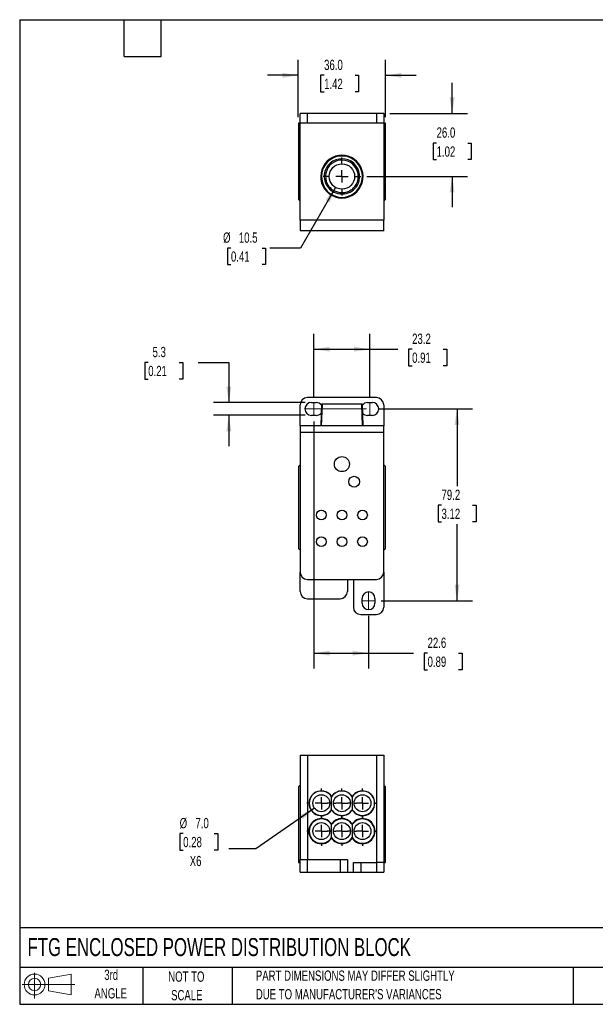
# Model space of a CAD drawing. Header units: millimetres. Extents: x 13 to 546, y 13 to 419.
# Tile 1 of 2: x 13 to 250, y 13 to 419. Entities that reach past the tile are written whole.
import ezdxf

# ---------------------------------------------------------------- set-up
doc = ezdxf.new("R2010")
doc.units = ezdxf.units.MM
doc.header["$LTSCALE"] = 2
doc.linetypes.add('CENTERX2', pattern=[20.32, 12.7, -2.54, 2.54, -2.54])
doc.layers.add('CENTER', color=40, linetype='CENTERX2')
doc.layers.add('SLD-DEFPOINTS', color=7, linetype='Continuous')
doc.layers.add('DIMENSIONS', color=140, linetype='Continuous', lineweight=25)
doc.layers.add('TEXT', color=140, linetype='Continuous', lineweight=25)
doc.styles.add('SLDTEXTSTYLE0', font='TXT', dxfattribs={"width": 0.7})
doc.dimstyles.new('SLDDIMSTYLE0', dxfattribs={"dimtxt": 4.316016, "dimasz": 6.604, "dimexe": 0, "dimexo": 0.0625, "dimgap": 1.079004, "dimtad": 0, "dimtih": 1, "dimtoh": 1, "dimrnd": 1e-09, "dimzin": 12, "dimdsep": 46, "dimtxsty": 'SLDTEXTSTYLE0', "dimsah": 1, "dimcen": 0.09, "dimadec": 0, "dimazin": 3, "dimtfac": 1, "dimtofl": 0, "dimtmove": 0, "dimatfit": 3, "dimfxl": 0, "dimfrac": 2, "dimtolj": 1, "dimtzin": 12, "dimarcsym": 0})
doc.dimstyles.new('SLDDIMSTYLE1', dxfattribs={"dimtxt": 4.316016, "dimasz": 6.604, "dimexe": 0, "dimexo": 0.0625, "dimgap": 1.079004, "dimtad": 0, "dimtih": 1, "dimtoh": 1, "dimrnd": 1e-09, "dimzin": 12, "dimdsep": 46, "dimtxsty": 'SLDTEXTSTYLE0', "dimsah": 1, "dimcen": 0.09, "dimadec": 0, "dimazin": 3, "dimtfac": 1, "dimtmove": 0, "dimatfit": 0, "dimfxl": 0, "dimfrac": 2, "dimtolj": 1, "dimtzin": 12, "dimarcsym": 0})
doc.dimstyles.new('SLDDIMSTYLE2', dxfattribs={"dimtxt": 4.316016, "dimasz": 6.604, "dimexe": 0, "dimexo": 0.0625, "dimgap": 1.079004, "dimtad": 0, "dimtih": 1, "dimtoh": 1, "dimrnd": 1e-09, "dimzin": 4, "dimdsep": 46, "dimtxsty": 'SLDTEXTSTYLE0', "dimsah": 1, "dimcen": 0.09, "dimadec": 0, "dimazin": 1, "dimtfac": 1, "dimtmove": 0, "dimatfit": 0, "dimfxl": 0, "dimfrac": 2, "dimtolj": 1, "dimtzin": 12, "dimarcsym": 0})
doc.dimstyles.new('SLDDIMSTYLE3', dxfattribs={"dimtxt": 4.316016, "dimasz": 6.604, "dimexe": 0, "dimexo": 0.0625, "dimgap": 1.079004, "dimtad": 0, "dimtih": 1, "dimtoh": 1, "dimrnd": 1e-09, "dimzin": 12, "dimdsep": 46, "dimtxsty": 'SLDTEXTSTYLE0', "dimsah": 1, "dimcen": 0, "dimadec": 0, "dimazin": 3, "dimtfac": 1, "dimtofl": 0, "dimtmove": 0, "dimatfit": 3, "dimfxl": 0, "dimfrac": 2, "dimtolj": 1, "dimtzin": 12, "dimarcsym": 0})
doc.dimstyles.new('SLDDIMSTYLE4', dxfattribs={"dimtxt": 4.316016, "dimasz": 6.604, "dimexe": 0, "dimexo": 0.0625, "dimgap": 1.079004, "dimtad": 0, "dimtih": 1, "dimtoh": 1, "dimrnd": 1e-09, "dimzin": 4, "dimdsep": 46, "dimtxsty": 'SLDTEXTSTYLE0', "dimsah": 1, "dimcen": 0, "dimadec": 0, "dimazin": 1, "dimtfac": 1, "dimtofl": 0, "dimtmove": 0, "dimatfit": 3, "dimfxl": 0, "dimfrac": 2, "dimtolj": 1, "dimtzin": 12, "dimarcsym": 0})

# ---------------------------------------------------------------- blocks, each defined once
blk = doc.blocks.new('Block11')
at = {"color": 7, "linetype": 'Continuous', "lineweight": 18}
for p, q in [((5.18, 10.62), (5.18, 0)), ((10.96, 8.33), (20.35, 10.06)), ((10.96, 3.19), (10.96, 8.33)), ((20.35, 10.06), (20.35, 1.46)), ((0, 5.76), (21.75, 5.76)), ((10.96, 3.19), (20.35, 1.46))]:
    blk.add_line(p, q, dxfattribs=at)
for radius in [4.3, 2.57]:
    blk.add_circle((5.18, 5.76), radius, dxfattribs=at)
blk = doc.blocks.new('Block12')
at = {"layer": 'SLD-DEFPOINTS'}
blk.add_blockref('Block11', (0, 0), dxfattribs=at)
blk = doc.blocks.new('_D')
at = {"layer": 'DIMENSIONS'}
for p, q in [((134.19, 263.64), (134.19, 289.45)), ((157.39, 263.64), (157.39, 289.45)), ((134.19, 283.1), (157.39, 283.1)), ((157.39, 283.1), (168.95, 283.1)), ((174.8, 283.1), (173.35, 283.1)), ((173.35, 283.1), (173.35, 276.24)), ((187.62, 283.1), (189.07, 283.1)), ((189.07, 283.1), (189.07, 276.24)), ((173.35, 276.24), (174.8, 276.24)), ((189.07, 276.24), (187.62, 276.24))]:
    blk.add_line(p, q, dxfattribs=at)
for points in [[(134.19, 283.1), (140.8, 282.08), (140.8, 284.11)], [(157.39, 283.1), (150.79, 284.11), (150.79, 282.08)]]:
    blk.add_solid(points, dxfattribs=at)
at = {"layer": 'DIMENSIONS', "char_height": 4.233, "attachment_point": 1, "style": 'SLDTEXTSTYLE0'}
for s, insert in [('23.2', (174.8, 289.52)), ('0.91', (174.8, 281.7))]:
    blk.add_mtext(s, dxfattribs=dict(at, insert=insert))
blk = doc.blocks.new('_D_1')
at = {"layer": 'DIMENSIONS'}
for p, q in [((160.93, 258.45), (199.7, 258.45)), ((193.35, 258.45), (193.35, 226.51)), ((186.93, 218.68), (185.48, 218.68)), ((185.48, 218.68), (185.48, 211.82)), ((199.76, 218.68), (201.21, 218.68)), ((201.21, 218.68), (201.21, 211.82)), ((185.48, 211.82), (186.93, 211.82)), ((201.21, 211.82), (199.76, 211.82)), ((193.35, 179.25), (193.35, 210.86)), ((161.98, 179.25), (199.7, 179.25))]:
    blk.add_line(p, q, dxfattribs=at)
for points in [[(193.35, 258.45), (192.33, 251.84), (194.36, 251.84)], [(193.35, 179.25), (194.36, 185.85), (192.33, 185.85)]]:
    blk.add_solid(points, dxfattribs=at)
at = {"layer": 'DIMENSIONS', "char_height": 4.233, "attachment_point": 1, "style": 'SLDTEXTSTYLE0'}
for s, insert in [('79.2', (186.93, 225.11)), ('3.12', (186.93, 217.28))]:
    blk.add_mtext(s, dxfattribs=dict(at, insert=insert))
blk = doc.blocks.new('_D_2')
at = {"layer": 'DIMENSIONS'}
for p, q in [((134.19, 253.26), (134.19, 151.28)), ((156.79, 173.06), (156.79, 151.28)), ((134.19, 157.63), (156.79, 157.63)), ((156.79, 157.63), (175.32, 157.63)), ((181.17, 157.63), (179.72, 157.63)), ((179.72, 157.63), (179.72, 150.77)), ((193.99, 157.63), (195.44, 157.63)), ((195.44, 157.63), (195.44, 150.77)), ((179.72, 150.77), (181.17, 150.77)), ((195.44, 150.77), (193.99, 150.77))]:
    blk.add_line(p, q, dxfattribs=at)
for points in [[(134.19, 157.63), (140.8, 156.61), (140.8, 158.64)], [(156.79, 157.63), (150.19, 158.64), (150.19, 156.61)]]:
    blk.add_solid(points, dxfattribs=at)
at = {"layer": 'DIMENSIONS', "char_height": 4.233, "attachment_point": 1, "style": 'SLDTEXTSTYLE0'}
for s, insert in [('22.6', (181.17, 164.05)), ('0.89', (181.17, 156.22))]:
    blk.add_mtext(s, dxfattribs=dict(at, insert=insert))
blk = doc.blocks.new('_D_3')
at = {"layer": 'DIMENSIONS'}
for p, q in [((65.79, 277.63), (64.34, 277.63)), ((64.34, 277.63), (64.34, 270.77)), ((78.61, 277.63), (80.06, 277.63)), ((80.06, 277.63), (80.06, 270.77)), ((86.4, 277.63), (99.1, 277.63)), ((99.1, 277.63), (99.1, 261.1)), ((64.34, 270.77), (65.79, 270.77)), ((80.06, 270.77), (78.61, 270.77)), ((130.65, 261.1), (92.75, 261.1)), ((130.65, 255.8), (92.75, 255.8)), ((99.1, 255.8), (99.1, 243.1))]:
    blk.add_line(p, q, dxfattribs=at)
for points in [[(99.1, 261.1), (100.11, 267.7), (98.08, 267.7)], [(99.1, 255.8), (98.08, 249.19), (100.11, 249.19)]]:
    blk.add_solid(points, dxfattribs=at)
at = {"layer": 'DIMENSIONS', "char_height": 4.233, "attachment_point": 1, "style": 'SLDTEXTSTYLE0'}
for s, insert in [('5.3', (67.58, 284.05)), ('0.21', (65.79, 276.22))]:
    blk.add_mtext(s, dxfattribs=dict(at, insert=insert))
blk = doc.blocks.new('_D_9')
at = {"layer": 'DIMENSIONS'}
for p, q in [((191.32, 380.39), (191.32, 393.09)), ((165.58, 380.39), (197.67, 380.39)), ((184.91, 368.2), (183.46, 368.2)), ((183.46, 368.2), (183.46, 361.34)), ((197.74, 368.2), (199.19, 368.2)), ((199.19, 368.2), (199.19, 361.34)), ((183.46, 361.34), (184.91, 361.34)), ((199.19, 361.34), (197.74, 361.34)), ((156.12, 354.39), (197.67, 354.39)), ((191.32, 354.39), (191.32, 341.69))]:
    blk.add_line(p, q, dxfattribs=at)
for points in [[(191.32, 380.39), (192.34, 386.99), (190.31, 386.99)], [(191.32, 354.39), (190.31, 347.78), (192.34, 347.78)]]:
    blk.add_solid(points, dxfattribs=at)
at = {"layer": 'DIMENSIONS', "char_height": 4.233, "attachment_point": 1, "style": 'SLDTEXTSTYLE0'}
for s, insert in [('26.0', (184.91, 374.62)), ('1.02', (184.91, 366.8))]:
    blk.add_mtext(s, dxfattribs=dict(at, insert=insert))
blk = doc.blocks.new('_D_10')
at = {"layer": 'DIMENSIONS'}
for p, q in [((143.17, 349.84), (128.75, 324.86)), ((99.96, 324.86), (98.51, 324.86)), ((98.51, 324.86), (98.51, 318)), ((112.79, 324.86), (114.24, 324.86)), ((114.24, 324.86), (114.24, 318)), ((128.75, 324.86), (116.05, 324.86)), ((98.51, 318), (99.96, 318)), ((114.24, 318), (112.79, 318))]:
    blk.add_line(p, q, dxfattribs=at)
blk.add_solid([(143.17, 349.84), (138.99, 344.63), (140.75, 343.61)], dxfattribs=at)
at = {"layer": 'DIMENSIONS', "char_height": 4.233, "attachment_point": 1, "style": 'SLDTEXTSTYLE0'}
for s, insert in [('%%c', (96.7, 331.28)), ('10.5', (103.22, 331.28)), ('0.41', (99.96, 323.46))]:
    blk.add_mtext(s, dxfattribs=dict(at, insert=insert))
blk = doc.blocks.new('_D_11')
at = {"layer": 'DIMENSIONS'}
for p, q in [((127.79, 378.93), (127.79, 402.49)), ((163.79, 378.93), (163.79, 402.49)), ((127.79, 396.14), (115.09, 396.14)), ((138.44, 396.14), (136.99, 396.14)), ((136.99, 396.14), (136.99, 389.28)), ((151.26, 396.14), (152.71, 396.14)), ((152.71, 396.14), (152.71, 389.28)), ((163.79, 396.14), (176.49, 396.14)), ((136.99, 389.28), (138.44, 389.28)), ((152.71, 389.28), (151.26, 389.28))]:
    blk.add_line(p, q, dxfattribs=at)
for points in [[(127.79, 396.14), (121.19, 397.15), (121.19, 395.12)], [(163.79, 396.14), (170.4, 395.12), (170.4, 397.15)]]:
    blk.add_solid(points, dxfattribs=at)
at = {"layer": 'DIMENSIONS', "char_height": 4.233, "attachment_point": 1, "style": 'SLDTEXTSTYLE0'}
for s, insert in [('36.0', (138.44, 402.56)), ('1.42', (138.44, 394.73))]:
    blk.add_mtext(s, dxfattribs=dict(at, insert=insert))
blk = doc.blocks.new('SW_CENTERMARKSYMBOL_0')
at = {"layer": 'CENTER', "color": 0}
for p, q in [((0, 5.08), (0, 7.79)), ((-5.08, 0), (-7.79, 0)), ((0, 0), (-2.54, 0)), ((0, 0), (0, 2.54)), ((0, 0), (0, -2.54)), ((0, 0), (2.54, 0)), ((5.08, 0), (7.79, 0)), ((0, -5.08), (0, -7.79))]:
    blk.add_line(p, q, dxfattribs=at)
blk = doc.blocks.new('_D_12')
at = {"layer": 'DIMENSIONS'}
for p, q in [((134.42, 93.69), (110.25, 76.92)), ((80.24, 83.19), (78.79, 83.19)), ((78.79, 83.19), (78.79, 76.33)), ((93.07, 83.19), (94.52, 83.19)), ((94.52, 83.19), (94.52, 76.33)), ((78.79, 76.33), (80.24, 76.33)), ((94.52, 76.33), (93.07, 76.33)), ((110.25, 76.92), (99.14, 76.92))]:
    blk.add_line(p, q, dxfattribs=at)
blk.add_solid([(134.42, 93.69), (128.41, 90.76), (129.57, 89.09)], dxfattribs=at)
at = {"layer": 'DIMENSIONS', "char_height": 4.233, "attachment_point": 1, "style": 'SLDTEXTSTYLE0'}
for s, insert in [('%%c', (78.78, 89.61)), ('7.0', (85.3, 89.61)), ('0.28', (80.24, 81.79)), ('X6', (82.93, 73.96))]:
    blk.add_mtext(s, dxfattribs=dict(at, insert=insert))
blk = doc.blocks.new('SW_CENTERMARKSYMBOL_1')
at = {"layer": 'CENTER', "color": 0}
for p, q in [((0, 5.08), (0, 6.04)), ((-5.08, 0), (-6.04, 0)), ((0, 0), (-2.54, 0)), ((0, 0), (0, 2.54)), ((0, 0), (0, -2.54)), ((0, 0), (2.54, 0)), ((5.08, 0), (6.04, 0)), ((0, -5.08), (0, -6.04))]:
    blk.add_line(p, q, dxfattribs=at)
blk = doc.blocks.new('SW_CENTERMARKSYMBOL_2')
at = {"layer": 'CENTER', "color": 0}
for p, q in [((0, 5.08), (0, 6.04)), ((-5.08, 0), (-6.04, 0)), ((0, 0), (-2.54, 0)), ((0, 0), (0, 2.54)), ((0, 0), (0, -2.54)), ((0, 0), (2.54, 0)), ((5.08, 0), (6.04, 0)), ((0, -5.08), (0, -6.04))]:
    blk.add_line(p, q, dxfattribs=at)
blk = doc.blocks.new('SW_CENTERMARKSYMBOL_3')
at = {"layer": 'CENTER', "color": 0}
for p, q in [((0, 5.08), (0, 6.04)), ((-5.08, 0), (-6.04, 0)), ((0, 0), (-2.54, 0)), ((0, 0), (0, 2.54)), ((0, 0), (0, -2.54)), ((0, 0), (2.54, 0)), ((5.08, 0), (6.04, 0)), ((0, -5.08), (0, -6.04))]:
    blk.add_line(p, q, dxfattribs=at)
blk = doc.blocks.new('SW_CENTERMARKSYMBOL_4')
at = {"layer": 'CENTER', "color": 0}
for p, q in [((0, 5.08), (0, 6.04)), ((-5.08, 0), (-6.04, 0)), ((0, 0), (-2.54, 0)), ((0, 0), (0, 2.54)), ((0, 0), (0, -2.54)), ((0, 0), (2.54, 0)), ((5.08, 0), (6.04, 0)), ((0, -5.08), (0, -6.04))]:
    blk.add_line(p, q, dxfattribs=at)
blk = doc.blocks.new('SW_CENTERMARKSYMBOL_5')
at = {"layer": 'CENTER', "color": 0}
for p, q in [((0, 5.08), (0, 6.04)), ((-5.08, 0), (-6.04, 0)), ((0, 0), (-2.54, 0)), ((0, 0), (0, 2.54)), ((0, 0), (0, -2.54)), ((0, 0), (2.54, 0)), ((5.08, 0), (6.04, 0)), ((0, -5.08), (0, -6.04))]:
    blk.add_line(p, q, dxfattribs=at)
blk = doc.blocks.new('SW_CENTERMARKSYMBOL_6')
at = {"layer": 'CENTER', "color": 0}
for p, q in [((0, 5.08), (0, 6.04)), ((-5.08, 0), (-6.04, 0)), ((0, 0), (-2.54, 0)), ((0, 0), (0, 2.54)), ((0, 0), (0, -2.54)), ((0, 0), (2.54, 0)), ((5.08, 0), (6.04, 0)), ((0, -5.08), (0, -6.04))]:
    blk.add_line(p, q, dxfattribs=at)

msp = doc.modelspace()

# ---------------------------------------------------------------- linework, layer by layer
for p, q in [((128.543, 376.387), (128.543, 380.387)), ((131.543, 380.387), (128.543, 380.387)), ((131.543, 376.387), (131.543, 380.387)), ((160.043, 380.387), (131.543, 380.387)), ((160.043, 380.387), (160.043, 376.387)), ((163.043, 380.387), (160.043, 380.387)), ((163.043, 380.387), (163.043, 376.387)), ((127.793, 376.387), (127.793, 345.137)), ((128.543, 376.387), (127.793, 376.387)), ((131.543, 376.387), (128.543, 376.387)), ((128.543, 336.387), (128.543, 376.387)), ((160.043, 376.387), (131.543, 376.387)), ((163.043, 376.387), (160.043, 376.387)), ((163.043, 376.387), (163.043, 336.387)), ((163.793, 376.387), (163.043, 376.387)), ((163.793, 345.137), (163.793, 376.387)), ((137.426, 351.827), (137.728, 351.915)), ((151.783, 350.168), (151.693, 350.234)), ((153.859, 351.915), (154.161, 351.827)), ((128.543, 344.387), (127.793, 345.137)), ((163.793, 345.137), (163.043, 344.387)), ((163.043, 336.387), (128.543, 336.387)), ((128.543, 336.387), (128.543, 331.987)), ((163.043, 331.987), (163.043, 336.387)), ((163.043, 331.987), (128.543, 331.987)), ((128.543, 251.399), (128.543, 260.099)), ((160.043, 263.099), (131.543, 263.099)), ((133.193, 261.099), (135.193, 261.099)), ((137.358, 260.399), (137.043, 251.399)), ((137.728, 260.399), (137.358, 260.399)), ((137.426, 251.399), (137.728, 260.399)), ((153.859, 260.399), (137.728, 260.399)), ((153.859, 260.399), (154.161, 251.399)), ((154.229, 260.399), (153.859, 260.399)), ((154.543, 251.399), (154.229, 260.399)), ((156.393, 261.099), (158.393, 261.099)), ((163.043, 260.099), (163.043, 251.399)), ((135.193, 255.799), (133.193, 255.799)), ((158.393, 255.799), (156.393, 255.799)), ((128.543, 251.399), (128.543, 248.773)), ((163.043, 251.399), (128.543, 251.399)), ((128.543, 248.773), (128.543, 191.099)), ((163.043, 248.773), (128.543, 248.773)), ((163.043, 248.773), (163.043, 251.399)), ((163.043, 191.099), (163.043, 248.773)), ((128.543, 235.399), (127.793, 234.649)), ((127.793, 234.649), (127.793, 200.849)), ((163.793, 234.649), (163.043, 235.399)), ((163.793, 200.849), (163.793, 234.649)), ((127.793, 200.849), (128.543, 200.099)), ((163.043, 200.099), (163.793, 200.849)), ((128.543, 183.099), (128.543, 191.099)), ((163.043, 191.099), (163.043, 176.599)), ((131.543, 188.099), (160.043, 188.099)), ((148.043, 188.099), (148.043, 183.099)), ((150.543, 188.099), (150.543, 176.599)), ((131.543, 180.099), (145.043, 180.099)), ((154.143, 178.249), (154.143, 180.249)), ((159.443, 180.249), (159.443, 178.249)), ((153.543, 173.599), (160.043, 173.599)), ((128.543, 115.582), (131.543, 115.582)), ((128.543, 115.582), (128.543, 72.482)), ((131.543, 115.582), (131.543, 72.482)), ((131.543, 115.582), (160.043, 115.582)), ((160.043, 115.582), (160.043, 71.182)), ((160.043, 115.582), (163.043, 115.582)), ((163.043, 115.582), (163.043, 71.182)), ((127.793, 102.432), (128.543, 103.182)), ((127.793, 102.432), (127.793, 71.182)), ((163.043, 103.182), (163.793, 102.432)), ((163.793, 71.182), (163.793, 102.432)), ((127.793, 71.182), (128.543, 71.182)), ((128.543, 67.182), (128.543, 72.482)), ((128.543, 72.482), (131.543, 72.482)), ((131.543, 67.182), (131.543, 72.482)), ((131.543, 72.482), (145.043, 72.482)), ((145.043, 72.482), (145.043, 67.182)), ((145.043, 72.482), (148.043, 72.482)), ((148.043, 72.482), (148.043, 67.182)), ((150.543, 71.182), (153.543, 71.182)), ((150.543, 67.182), (150.543, 71.182)), ((153.543, 71.182), (153.543, 67.182)), ((153.543, 71.182), (160.043, 71.182)), ((160.043, 71.182), (160.043, 67.182)), ((163.043, 71.182), (160.043, 71.182)), ((163.043, 71.182), (163.043, 67.182)), ((163.043, 71.182), (163.793, 71.182)), ((128.543, 67.182), (131.543, 67.182)), ((131.543, 67.182), (145.043, 67.182)), ((145.043, 67.182), (148.043, 67.182)), ((148.043, 67.182), (150.543, 67.182)), ((150.543, 67.182), (153.543, 67.182)), ((153.543, 67.182), (160.043, 67.182)), ((160.043, 67.182), (163.043, 67.182))]:
    msp.add_line(p, q)
at = {"color": 7, "linetype": 'CENTERX2', "lineweight": 18}
for p, q in [((134.193, 261.099), (134.193, 255.799)), ((157.393, 261.099), (157.393, 255.799)), ((130.543, 258.449), (161.043, 258.449)), ((156.793, 182.899), (156.793, 175.599)), ((154.143, 179.249), (159.443, 179.249))]:
    msp.add_line(p, q, dxfattribs=at)
for centre, radius in [((145.793, 354.387), 5.25), ((145.793, 235.649), 3.1), ((150.843, 228.399), 2.25), ((137.293, 214.649), 2), ((145.793, 214.649), 2), ((154.293, 214.649), 2), ((137.293, 203.649), 2), ((145.793, 203.649), 2), ((154.293, 203.649), 2), ((137.293, 95.682), 3.5), ((145.793, 95.682), 3.5), ((154.293, 95.682), 3.5), ((137.293, 84.182), 3.5), ((145.793, 84.182), 3.5), ((154.293, 84.182), 3.5)]:
    msp.add_circle(centre, radius)
for centre, radius, start, end in [((145.793, 354.387), 8.75, 342.9901, 197.0099), ((145.793, 354.387), 8.436, 342.9607, 197.0393), ((145.793, 354.387), 7.326, 324.84545, 215.02052), ((145.793, 354.387), 6.767, 330.68379, 207.53739), ((145.793, 354.137), 8.68, 195.4317, 344.5683), ((145.793, 354.137), 8.366, 195.40205, 344.59795), ((145.793, 354.637), 7.473, 216.59534, 323.27816), ((131.543, 260.099), 3, 90, 180), ((133.193, 258.449), 2.65, 90, 270), ((135.193, 258.449), 2.65, 35.76458, 90), ((156.393, 258.449), 2.65, 90, 144.23542), ((158.393, 258.449), 2.65, 270, 90), ((160.043, 260.099), 3, 0, 90), ((135.193, 258.449), 2.65, 270, 320.23542), ((156.393, 258.449), 2.65, 219.76458, 270), ((131.543, 191.099), 3, 180, 270), ((160.043, 191.099), 3, 270, 0), ((131.543, 183.099), 3, 180, 270), ((145.043, 183.099), 3, 270, 0), ((156.793, 180.249), 2.65, 0, 180), ((153.543, 176.599), 3, 180, 270), ((156.793, 178.249), 2.65, 180, 0), ((160.043, 176.599), 3, 270, 0), ((137.293, 95.682), 5.09, 33.3853, 326.6147), ((137.293, 95.682), 5.018, 32.11128, 327.88872), ((145.793, 95.682), 5.09, 33.3853, 146.6147), ((145.793, 95.682), 5.018, 32.11128, 147.88872), ((154.293, 95.682), 5.09, 213.3853, 146.6147), ((154.293, 95.682), 5.018, 212.11128, 147.88872), ((145.793, 95.682), 5.018, 212.11128, 327.88872), ((145.793, 95.682), 5.09, 213.3853, 326.6147), ((137.293, 84.182), 5.186, 34.96196, 325.03804), ((137.293, 84.182), 5.018, 32.11128, 327.88872), ((145.793, 84.182), 5.186, 34.96196, 145.03804), ((145.793, 84.182), 5.018, 32.11128, 147.88872), ((154.293, 84.182), 5.186, 214.96196, 145.03804), ((154.293, 84.182), 5.018, 212.11128, 147.88872), ((145.793, 84.182), 5.018, 212.11128, 327.88872), ((145.793, 84.182), 5.186, 214.96196, 325.03804)]:
    msp.add_arc(centre, radius, start, end)
for points in [[(139.793, 351.259), (139.793, 350.855), (139.793, 350.508), (139.793, 350.183)], [(139.793, 350.182), (139.793, 350.494), (139.793, 350.826), (139.793, 351.2)], [(151.693, 350.234), (151.693, 350.494), (151.693, 350.769), (151.693, 351.074)]]:
    msp.add_open_spline(points, degree=3)
for points, knots in [([(139.793, 351.2), (140.093, 350.678), (140.455, 350.205), (141.088, 349.566), (141.313, 349.366), (141.783, 349.001), (142.029, 348.835), (142.542, 348.533), (142.81, 348.398), (143.362, 348.163), (143.644, 348.065), (144.215, 347.905), (144.506, 347.844), (145.097, 347.758), (145.399, 347.734), (146.294, 347.722), (146.884, 347.789), (148.05, 348.08), (148.605, 348.298), (149.388, 348.729), (149.643, 348.891), (150.126, 349.244), (150.581, 349.626), (150.985, 350.063), (151.361, 350.528), (151.536, 350.775), (151.693, 351.032)], [0, 0, 0, 0, 0.125, 0.125, 0.1875, 0.1875, 0.25, 0.25, 0.3125, 0.3125, 0.375, 0.375, 0.4375, 0.4375, 0.5, 0.5, 0.625, 0.625, 0.75, 0.75, 0.8125, 0.8125, 0.875, 0.9375, 0.9375, 1, 1, 1, 1]), ([(141.543, 98.349), (141.543, 98.371), (141.543, 98.416), (141.543, 98.46), (141.543, 98.483)], [0, 0, 0, 0, 0.4945444, 1, 1, 1, 1]), ([(141.543, 93.015), (141.543, 93.428), (141.543, 93.853), (141.543, 94.74), (141.543, 95.209), (141.543, 96.152), (141.543, 96.61), (141.543, 97.505), (141.543, 97.934), (141.543, 98.349)], [0, 0, 0, 0, 0.25, 0.25, 0.5, 0.5, 0.75, 0.75, 1, 1, 1, 1]), ([(150.043, 98.349), (150.043, 98.371), (150.043, 98.416), (150.043, 98.46), (150.043, 98.483)], [0, 0, 0, 0, 0.4945444, 1, 1, 1, 1]), ([(150.043, 98.349), (150.043, 97.935), (150.043, 97.511), (150.043, 96.623), (150.043, 96.154), (150.043, 95.212), (150.043, 94.754), (150.043, 93.859), (150.043, 93.429), (150.043, 93.015)], [0, 0, 0, 0, 0.25, 0.25, 0.5, 0.5, 0.75, 0.75, 1, 1, 1, 1]), ([(141.543, 92.881), (141.543, 92.903), (141.543, 92.947), (141.543, 92.992), (141.543, 93.015)], [0, 0, 0, 0, 0.5054556, 1, 1, 1, 1]), ([(150.043, 93.015), (150.043, 92.992), (150.043, 92.947), (150.043, 92.903), (150.043, 92.881)], [0, 0, 0, 0, 0.4945444, 1, 1, 1, 1]), ([(141.543, 86.849), (141.543, 86.9), (141.543, 87.004), (141.543, 87.103), (141.543, 87.153)], [0, 0, 0, 0, 0.487962, 1, 1, 1, 1]), ([(141.543, 81.515), (141.543, 81.928), (141.543, 82.353), (141.543, 83.24), (141.543, 83.709), (141.543, 84.652), (141.543, 85.11), (141.543, 86.005), (141.543, 86.434), (141.543, 86.849)], [0, 0, 0, 0, 0.25, 0.25, 0.5, 0.5, 0.75, 0.75, 1, 1, 1, 1]), ([(150.043, 87.153), (150.043, 87.103), (150.043, 87.004), (150.043, 86.9), (150.043, 86.849)], [0, 0, 0, 0, 0.512038, 1, 1, 1, 1]), ([(150.043, 86.849), (150.043, 86.435), (150.043, 86.011), (150.043, 85.123), (150.043, 84.654), (150.043, 83.712), (150.043, 83.254), (150.043, 82.359), (150.043, 81.929), (150.043, 81.515)], [0, 0, 0, 0, 0.25, 0.25, 0.5, 0.5, 0.75, 0.75, 1, 1, 1, 1]), ([(141.543, 81.515), (141.543, 81.464), (141.543, 81.359), (141.543, 81.261), (141.543, 81.21)], [0, 0, 0, 0, 0.487962, 1, 1, 1, 1]), ([(150.043, 81.515), (150.043, 81.464), (150.043, 81.359), (150.043, 81.261), (150.043, 81.21)], [0, 0, 0, 0, 0.487962, 1, 1, 1, 1])]:
    msp.add_open_spline(points, degree=3, knots=knots)
at = {"layer": 'TEXT'}
for p, q in [((12.7, 419.1), (546.1, 419.1)), ((12.7, 419.1), (12.7, 12.7)), ((55.88, 403.86), (55.88, 419.1)), ((71.12, 403.86), (71.12, 419.1)), ((55.88, 403.86), (71.12, 403.86)), ((546.1, 44.252), (12.7, 44.252)), ((546.1, 27.94), (12.7, 27.94)), ((63.5, 27.94), (63.5, 12.7)), ((100.423, 27.94), (100.423, 12.7)), ((241.293, 27.94), (241.293, 12.7)), ((12.7, 12.7), (546.1, 12.7))]:
    msp.add_line(p, q, dxfattribs=at)

# ---------------------------------------------------------------- block references
at = {"layer": 'CENTER'}
for name, p in [('SW_CENTERMARKSYMBOL_0', (145.793, 354.387)), ('SW_CENTERMARKSYMBOL_4', (137.293, 95.682)), ('SW_CENTERMARKSYMBOL_6', (145.793, 95.682)), ('SW_CENTERMARKSYMBOL_5', (154.293, 95.682)), ('SW_CENTERMARKSYMBOL_2', (137.293, 84.182)), ('SW_CENTERMARKSYMBOL_3', (145.793, 84.182)), ('SW_CENTERMARKSYMBOL_1', (154.293, 84.182))]:
    msp.add_blockref(name, p, dxfattribs=at)
at = {"layer": 'SLD-DEFPOINTS'}
msp.add_blockref('Block12', (13.676, 15.108), dxfattribs=at)

# ---------------------------------------------------------------- texts
at = {"layer": 'TEXT', "style": 'SLDTEXTSTYLE0'}
for s, insert, char_height, attachment_point in [('FTG ENCLOSED POWER DISTRIBUTION BLOCK', (15.931, 40.03), 7.40833, 1), ('3rd', (50.493, 27.001), 4.2333, 2), ('NOT TO', (81.537, 26.252), 4.2333, 2), ('PART DIMENSIONS MAY DIFFER SLIGHTLY', (110.239, 26.642), 4.23333, 1), ('ANGLE', (50.298, 19.357), 4.2333, 2), ('SCALE', (81.729, 18.608), 4.2333, 2), ("DUE TO MANUFACTURER'S VARIANCES", (110.239, 18.997), 4.23333, 1)]:
    msp.add_mtext(s, dxfattribs=dict(at, insert=insert, char_height=char_height, attachment_point=attachment_point))

# ---------------------------------------------------------------- dimensions: what is measured, and where the dimension line sits
at = {"layer": 'DIMENSIONS'}
for base, p1, p2, dimstyle, picture, middle in [((163.793, 396.137), (127.793, 376.387), (163.793, 376.387), 'SLDDIMSTYLE2', '_D_11', (144.85, 396.137)), ((157.393, 283.099), (134.193, 261.099), (157.393, 261.099), 'SLDDIMSTYLE0', '_D', (181.208, 283.099)), ((134.193, 157.627), (156.793, 175.599), (134.193, 255.799), 'SLDDIMSTYLE0', '_D_2', (187.582, 157.627))]:
    dim = msp.add_linear_dim(base=base, p1=p1, p2=p2, dimstyle=dimstyle, dxfattribs=at)
    dim.commit()
    dim.dimension.update_dxf_attribs({"geometry": picture, "text_midpoint": middle, "dimtype": 160})
for base, p1, p2, dimstyle, picture, middle in [((191.324, 354.387), (163.043, 380.387), (153.583, 354.387), 'SLDDIMSTYLE2', '_D_9', (191.324, 368.198)), ((99.096, 255.799), (133.193, 261.099), (133.193, 255.799), 'SLDDIMSTYLE1', '_D_3', (99.096, 277.627)), ((193.345, 179.249), (158.393, 258.449), (159.443, 179.249), 'SLDDIMSTYLE0', '_D_1', (193.345, 218.684))]:
    dim = msp.add_linear_dim(base=base, p1=p1, p2=p2, angle=90, dimstyle=dimstyle, dxfattribs=at)
    dim.commit()
    dim.dimension.update_dxf_attribs({"geometry": picture, "text_midpoint": middle, "dimtype": 160})
dim = msp.add_diameter_dim_2p(p1=(148.418, 358.934), p2=(143.168, 349.84), dimstyle='SLDDIMSTYLE3', dxfattribs=at)
dim.commit()
dim.dimension.update_dxf_attribs({"geometry": '_D_10', "text_midpoint": (106.376, 324.862), "dimtype": 163})
dim = msp.add_diameter_dim_2p(p1=(140.169, 97.677), p2=(134.418, 93.687), text='<>\\PX6', dimstyle='SLDDIMSTYLE4', dxfattribs=at)
dim.commit()
dim.dimension.update_dxf_attribs({"geometry": '_D_12', "text_midpoint": (86.655, 79.154), "dimtype": 163})

doc.saveas('drawing.dxf')
